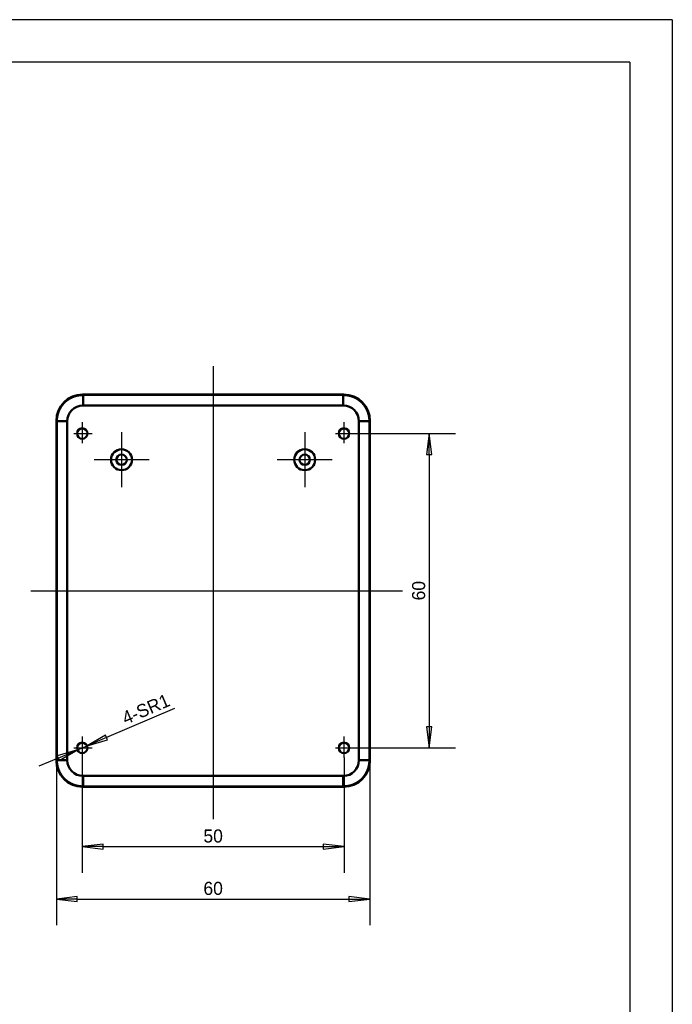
# Model space of a CAD drawing. Header units: millimetres. Extents: x 769 to 1254, y 326 to 1158.
# Tile 5 of 16: x 1125 to 1250, y 478 to 666. Entities that reach past the tile are written whole.
import ezdxf

# ---------------------------------------------------------------- set-up
doc = ezdxf.new("R2010")
doc.units = ezdxf.units.MM
doc.layers.add('1轮廓实线层', color=7, linetype='Continuous')
doc.layers.add('2细线层', color=4, linetype='Continuous')
doc.layers.add('中心标记 (ISO)', color=1, linetype='Continuous', lineweight=25, true_color=0xff0000)
doc.layers.add('中心线 (ISO)', color=1, linetype='Continuous', lineweight=25, true_color=0xff0000)
doc.layers.add('可见 (ISO)', color=7, linetype='Continuous', lineweight=50)
doc.layers.add('尺寸 (ISO)', color=7, linetype='Continuous', lineweight=25)
doc.styles.add('注释文本 (ISO)', font='txt')
doc.dimstyles.new('默认 (GB)', dxfattribs={"dimtxt": 2.5, "dimasz": 4, "dimexe": 5, "dimexo": 0, "dimgap": 0.75, "dimtad": 1, "dimtoh": 1, "dimrnd": 1e-08, "dimdsep": 46, "dimtxsty": '注释文本 (ISO)', "dimblk": 'Filled-1', "dimcen": 0.09, "dimdle": 10, "dimclrd": 256, "dimclre": 256, "dimclrt": 256, "dimaunit": 1, "dimadec": 3, "dimazin": 2, "dimtfac": 1, "dimtmove": 0, "dimatfit": 3, "dimldrblk": 'Filled-1', "dimfxl": 1, "dimtolj": 1, "dimlwd": -1, "dimlwe": -1, "dimarcsym": 0})

# ---------------------------------------------------------------- blocks, each defined once
blk = doc.blocks.new('Filled-1')
at = {"color": 0}
for p, q in [((0, 0), (-1, 0.125)), ((-1, 0.125), (-1, -0.125)), ((-1, 0), (0, 0)), ((-1, -0.125), (0, 0))]:
    blk.add_line(p, q, dxfattribs=at)
at = {"color": 0, "flags": 128}
blk.add_lwpolyline([(-1, -0.125), (0, 0), (-1, 0.125), (-1, -0.125)], dxfattribs=at)
at = {"color": 0}
blk.add_solid([(-1, -0.125), (0, 0), (-1, 0.125), (-1, -0.125)], dxfattribs=at)
blk = doc.blocks.new('*D40')
at = {"layer": 'Defpoints', "color": 0}
for p in [(1137.41, 525.38), (1187.41, 525.38), (1187.41, 508.34)]:
    blk.add_point(p, dxfattribs=at)
at = {"layer": '尺寸 (ISO)'}
for p, q in [((1137.41, 525.38), (1137.41, 503.34)), ((1187.41, 525.38), (1187.41, 503.34)), ((1141.41, 508.34), (1183.41, 508.34))]:
    blk.add_line(p, q, dxfattribs=at)
at = {"layer": '尺寸 (ISO)', "xscale": 4, "yscale": 4, "zscale": 4, "rotation": 180}
blk.add_blockref('Filled-1', (1137.41, 508.34), dxfattribs=at)
at = {"layer": '尺寸 (ISO)', "xscale": 4, "yscale": 4, "zscale": 4}
blk.add_blockref('Filled-1', (1187.41, 508.34), dxfattribs=at)
at = {"layer": '尺寸 (ISO)', "insert": (1162.41, 510.36), "char_height": 2.5, "attachment_point": 5, "style": '注释文本 (ISO)'}
blk.add_mtext('\\A1;50', dxfattribs=at)
blk = doc.blocks.new('*D41')
at = {"layer": 'Defpoints', "color": 0}
for p in [(1132.46, 524.75), (1192.35, 524.75), (1192.35, 498.34)]:
    blk.add_point(p, dxfattribs=at)
at = {"layer": '尺寸 (ISO)'}
for p, q in [((1132.46, 524.75), (1132.46, 493.34)), ((1192.35, 524.75), (1192.35, 493.34)), ((1136.46, 498.34), (1188.35, 498.34))]:
    blk.add_line(p, q, dxfattribs=at)
at = {"layer": '尺寸 (ISO)', "xscale": 4, "yscale": 4, "zscale": 4, "rotation": 180}
blk.add_blockref('Filled-1', (1132.46, 498.34), dxfattribs=at)
at = {"layer": '尺寸 (ISO)', "xscale": 4, "yscale": 4, "zscale": 4}
blk.add_blockref('Filled-1', (1192.35, 498.34), dxfattribs=at)
at = {"layer": '尺寸 (ISO)', "insert": (1162.41, 500.36), "char_height": 2.5, "attachment_point": 5, "style": '注释文本 (ISO)'}
blk.add_mtext('\\A1;60', dxfattribs=at)
blk = doc.blocks.new('*D42')
at = {"layer": 'Defpoints', "color": 0}
for p in [(1189.3, 587.2), (1189.3, 527.2), (1203.69, 527.2)]:
    blk.add_point(p, dxfattribs=at)
at = {"layer": '尺寸 (ISO)'}
for p, q in [((1189.3, 587.2), (1208.69, 587.2)), ((1203.69, 583.2), (1203.69, 531.2)), ((1189.3, 527.2), (1208.69, 527.2))]:
    blk.add_line(p, q, dxfattribs=at)
at = {"layer": '尺寸 (ISO)', "xscale": 4, "yscale": 4, "zscale": 4}
for p, rotation in [((1203.69, 587.2), 90), ((1203.69, 527.2), 270)]:
    blk.add_blockref('Filled-1', p, dxfattribs=dict(at, rotation=rotation))
at = {"layer": '尺寸 (ISO)', "insert": (1201.68, 557.2), "char_height": 2.5, "attachment_point": 5, "rotation": 90, "style": '注释文本 (ISO)'}
blk.add_mtext('\\A1;60', dxfattribs=at)
blk = doc.blocks.new('*D43')
at = {"layer": 'Defpoints', "color": 0}
for p in [(1136.49, 526.81), (1138.33, 527.59)]:
    blk.add_point(p, dxfattribs=at)
at = {"layer": '尺寸 (ISO)'}
for p, q in [((1155.01, 534.72), (1142.01, 529.16)), ((1136.49, 526.81), (1138.33, 527.59)), ((1132.81, 525.24), (1129.13, 523.67))]:
    blk.add_line(p, q, dxfattribs=at)
at = {"layer": '尺寸 (ISO)', "xscale": 4, "yscale": 4, "zscale": 4}
for p, rotation in [((1138.33, 527.59), 203.1220918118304), ((1136.49, 526.81), 23.12209181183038)]:
    blk.add_blockref('Filled-1', p, dxfattribs=dict(at, rotation=rotation))
at = {"layer": '尺寸 (ISO)', "insert": (1149.56, 534.58), "char_height": 2.5, "attachment_point": 5, "rotation": 23.1221, "style": '注释文本 (ISO)'}
blk.add_mtext('\\A1;4-SR1', dxfattribs=at)

msp = doc.modelspace()

# ---------------------------------------------------------------- linework, layer by layer
at = {"layer": '1轮廓实线层'}
for q in [(809.5, 658.1), (1242.04, 334.1)]:
    msp.add_line((1242.04, 658.1), q, dxfattribs=at)
at = {"layer": '2细线层'}
for q in [(769, 666.2), (1250.14, 326)]:
    msp.add_line((1250.14, 666.2), q, dxfattribs=at)
at = {"layer": '中心标记 (ISO)', "linetype": 'Continuous'}
for p, q in [((1137.4069, 589.3942), (1137.4069, 585.3839)), ((1187.4069, 589.3942), (1187.4069, 585.3839)), ((1135.7696, 587.1994), (1139.2975, 587.1994)), ((1144.9069, 587.4494), (1144.9069, 576.9494)), ((1179.9069, 587.4494), (1179.9069, 576.9494)), ((1185.7696, 587.1994), (1189.2975, 587.1994)), ((1150.1569, 582.1994), (1139.6569, 582.1994)), ((1185.1569, 582.1994), (1174.6569, 582.1994)), ((1137.4069, 529.3942), (1137.4069, 525.3839)), ((1187.4069, 529.3942), (1187.4069, 525.3839)), ((1135.7696, 527.1994), (1139.2975, 527.1994)), ((1185.7696, 527.1994), (1189.2975, 527.1994))]:
    msp.add_line(p, q, dxfattribs=at)
at = {"layer": '中心线 (ISO)', "linetype": 'Continuous'}
for p, q in [((1162.4069, 600.0602), (1162.4069, 513.5799)), ((1127.5672, 557.1994), (1198.5672, 557.1994))]:
    msp.add_line(p, q, dxfattribs=at)
at = {"layer": '可见 (ISO)'}
for p, q in [((1137.4585, 594.647), (1187.3553, 594.647)), ((1137.4585, 594.647), (1137.5464, 594.5591)), ((1137.5464, 594.5591), (1187.2674, 594.5591)), ((1137.5464, 592.5594), (1137.5464, 594.5591)), ((1187.2674, 594.5591), (1187.3553, 594.647)), ((1187.2674, 592.5594), (1187.2674, 594.5591)), ((1187.2674, 592.5594), (1137.5464, 592.5594)), ((1132.4593, 524.751), (1132.4593, 589.6478)), ((1132.5471, 589.5599), (1132.4593, 589.6478)), ((1132.5471, 524.8389), (1132.5471, 589.5599)), ((1132.5471, 589.5599), (1134.5468, 589.5599)), ((1134.5468, 589.5599), (1134.5468, 524.8389)), ((1190.2669, 524.8389), (1190.2669, 589.5599)), ((1190.2669, 589.5599), (1192.2666, 589.5599)), ((1192.3545, 589.6478), (1192.2666, 589.5599)), ((1192.2666, 589.5599), (1192.2666, 524.8389)), ((1192.3545, 589.6478), (1192.3545, 524.751)), ((1132.4593, 524.751), (1132.5471, 524.8389)), ((1132.5471, 524.8389), (1134.5468, 524.8389)), ((1190.2669, 524.8389), (1192.2666, 524.8389)), ((1192.2666, 524.8389), (1192.3545, 524.751)), ((1137.5464, 521.8393), (1187.2674, 521.8393)), ((1137.5464, 519.8396), (1137.5464, 521.8393)), ((1187.2674, 519.8396), (1187.2674, 521.8393)), ((1137.5464, 519.8396), (1137.4585, 519.7517)), ((1187.3553, 519.7517), (1137.4585, 519.7517)), ((1187.2674, 519.8396), (1137.5464, 519.8396)), ((1187.3553, 519.7517), (1187.2674, 519.8396))]:
    msp.add_line(p, q, dxfattribs=at)
for centre in [(1137.4069, 587.1994), (1187.4069, 587.1994), (1137.4069, 527.1994), (1187.4069, 527.1994)]:
    msp.add_circle(centre, 1, dxfattribs=at)
for centre, radius, start, end in [((1144.9069, 582.1994), 2, 90, 270), ((1144.9069, 582.1994), 1, 90, 270), ((1144.9069, 582.1994), 2, 270, 90), ((1144.9069, 582.1994), 1, 270, 90), ((1179.9069, 582.1994), 2, 90, 270), ((1179.9069, 582.1994), 1, 90, 270), ((1179.9069, 582.1994), 2, 270, 90), ((1179.9069, 582.1994), 1, 270, 90)]:
    msp.add_arc(centre, radius, start, end, dxfattribs=at)
for centre, major_axis in [((1137.46, 589.6462), (-3.5366, 3.5366)), ((1187.3538, 589.6462), (3.5366, 3.5366)), ((1137.5473, 589.559), (-2.122, 2.122)), ((1187.2665, 589.559), (2.122, 2.122)), ((1137.46, 524.7525), (-3.5366, -3.5366)), ((1137.5473, 524.8398), (-2.122, -2.122)), ((1187.2665, 524.8398), (2.122, -2.122)), ((1187.3538, 524.7525), (3.5366, -3.5366))]:
    msp.add_ellipse(centre, major_axis=major_axis, ratio=0.99969546, start_param=5.49793944, end_param=7.06843118, dxfattribs=at)
for points in [[(1132.5471, 589.5599), (1132.5472, 589.5719), (1132.5472, 589.5961), (1132.5476, 589.6323), (1132.5483, 589.6684), (1132.5492, 589.7046), (1132.5504, 589.7408), (1132.5518, 589.7769), (1132.5535, 589.8131), (1132.5555, 589.8492), (1132.5577, 589.8853), (1132.5602, 589.9214), (1132.563, 589.9575), (1132.566, 589.9936), (1132.5693, 590.0296), (1132.5728, 590.0656), (1132.5766, 590.1016), (1132.5807, 590.1376), (1132.585, 590.1735), (1132.5895, 590.2094), (1132.5944, 590.2453), (1132.5995, 590.2811), (1132.6048, 590.3169), (1132.6104, 590.3526), (1132.6163, 590.3883), (1132.6224, 590.424), (1132.6288, 590.4596), (1132.6355, 590.4952), (1132.6424, 590.5307), (1132.6495, 590.5662), (1132.657, 590.6016), (1132.6646, 590.637), (1132.6726, 590.6723), (1132.6807, 590.7075), (1132.6892, 590.7427), (1132.6979, 590.7779), (1132.7068, 590.8129), (1132.716, 590.8479), (1132.7255, 590.8828), (1132.7352, 590.9177), (1132.7451, 590.9525), (1132.7553, 590.9872), (1132.7658, 591.0219), (1132.7765, 591.0564), (1132.7875, 591.0909), (1132.7987, 591.1253), (1132.8101, 591.1596), (1132.8218, 591.1939), (1132.8338, 591.228), (1132.846, 591.2621), (1132.8585, 591.2961), (1132.8711, 591.33), (1132.8841, 591.3638), (1132.8973, 591.3975), (1132.9107, 591.4311), (1132.9244, 591.4646), (1132.9383, 591.498), (1132.9524, 591.5313), (1132.9668, 591.5645), (1132.9814, 591.5976), (1132.9963, 591.6306), (1133.0114, 591.6635), (1133.0268, 591.6962), (1133.0424, 591.7289), (1133.0582, 591.7614), (1133.0742, 591.7939), (1133.0905, 591.8262), (1133.1071, 591.8584), (1133.1238, 591.8904), (1133.1408, 591.9224), (1133.158, 591.9542), (1133.1755, 591.9859), (1133.1931, 592.0175), (1133.211, 592.0489), (1133.2292, 592.0803), (1133.2475, 592.1114), (1133.2661, 592.1425), (1133.2849, 592.1734), (1133.304, 592.2042), (1133.3232, 592.2348), (1133.3427, 592.2653), (1133.3624, 592.2957), (1133.3823, 592.3259), (1133.4024, 592.356), (1133.4228, 592.3859), (1133.4433, 592.4157), (1133.4641, 592.4453), (1133.4851, 592.4748), (1133.5063, 592.5041), (1133.5277, 592.5333), (1133.5494, 592.5623), (1133.5712, 592.5911), (1133.5933, 592.6198), (1133.6155, 592.6483), (1133.638, 592.6767), (1133.6606, 592.7049), (1133.6835, 592.733), (1133.7066, 592.7609), (1133.7299, 592.7886), (1133.7533, 592.8161), (1133.777, 592.8435), (1133.8009, 592.8707), (1133.8249, 592.8977), (1133.8492, 592.9246), (1133.8736, 592.9512), (1133.8983, 592.9777), (1133.9231, 593.004), (1133.9481, 593.0302), (1133.9734, 593.0561), (1133.9988, 593.0819), (1134.0244, 593.1075), (1134.0501, 593.1329), (1134.0761, 593.1581), (1134.1022, 593.1831), (1134.1285, 593.208), (1134.155, 593.2326), (1134.1817, 593.2571), (1134.2086, 593.2813), (1134.2356, 593.3054), (1134.2628, 593.3293), (1134.2902, 593.3529), (1134.3177, 593.3764), (1134.3454, 593.3997), (1134.3733, 593.4228), (1134.4013, 593.4456), (1134.4295, 593.4683), (1134.4579, 593.4907), (1134.4864, 593.513), (1134.5151, 593.535), (1134.544, 593.5569), (1134.573, 593.5785), (1134.6022, 593.5999), (1134.6315, 593.6211), (1134.661, 593.6421), (1134.6906, 593.6629), (1134.7204, 593.6835), (1134.7503, 593.7038), (1134.7804, 593.724), (1134.8106, 593.7439), (1134.8409, 593.7636), (1134.8714, 593.783), (1134.9021, 593.8023), (1134.9328, 593.8213), (1134.9638, 593.8401), (1134.9948, 593.8587), (1135.026, 593.8771), (1135.0573, 593.8952), (1135.0888, 593.9131), (1135.1203, 593.9308), (1135.152, 593.9482), (1135.1839, 593.9655), (1135.2158, 593.9825), (1135.2479, 593.9992), (1135.2801, 594.0157), (1135.3124, 594.032), (1135.3448, 594.0481), (1135.3774, 594.0639), (1135.41, 594.0795), (1135.4428, 594.0948), (1135.4757, 594.1099), (1135.5087, 594.1248), (1135.5418, 594.1394), (1135.575, 594.1538), (1135.6083, 594.168), (1135.6417, 594.1819), (1135.6752, 594.1956), (1135.7088, 594.209), (1135.7425, 594.2222), (1135.7763, 594.2351), (1135.8102, 594.2478), (1135.8442, 594.2603), (1135.8782, 594.2725), (1135.9124, 594.2844), (1135.9466, 594.2961), (1135.9809, 594.3076), (1136.0153, 594.3188), (1136.0498, 594.3297), (1136.0844, 594.3405), (1136.119, 594.3509), (1136.1538, 594.3611), (1136.1886, 594.3711), (1136.2234, 594.3808), (1136.2583, 594.3902), (1136.2933, 594.3994), (1136.3284, 594.4084), (1136.3635, 594.4171), (1136.3987, 594.4255), (1136.434, 594.4337), (1136.4693, 594.4416), (1136.5046, 594.4493), (1136.5401, 594.4567), (1136.5755, 594.4639), (1136.6111, 594.4708), (1136.6466, 594.4774), (1136.6822, 594.4838), (1136.7179, 594.4899), (1136.7536, 594.4958), (1136.7894, 594.5014), (1136.8252, 594.5068), (1136.861, 594.5119), (1136.8968, 594.5167), (1136.9327, 594.5213), (1136.9687, 594.5256), (1137.0046, 594.5297), (1137.0406, 594.5335), (1137.0766, 594.537), (1137.1127, 594.5403), (1137.1487, 594.5433), (1137.1848, 594.546), (1137.2209, 594.5485), (1137.257, 594.5507), (1137.2932, 594.5527), (1137.3293, 594.5544), (1137.3655, 594.5559), (1137.4016, 594.557), (1137.4378, 594.558), (1137.474, 594.5586), (1137.5102, 594.559), (1137.5343, 594.5591), (1137.5464, 594.5591)], [(1187.2674, 594.5591), (1187.2795, 594.5591), (1187.3036, 594.559), (1187.3398, 594.5586), (1187.376, 594.558), (1187.4121, 594.557), (1187.4483, 594.5559), (1187.4845, 594.5544), (1187.5206, 594.5527), (1187.5567, 594.5507), (1187.5929, 594.5485), (1187.629, 594.546), (1187.665, 594.5433), (1187.7011, 594.5403), (1187.7371, 594.537), (1187.7732, 594.5335), (1187.8091, 594.5297), (1187.8451, 594.5256), (1187.881, 594.5213), (1187.9169, 594.5167), (1187.9528, 594.5119), (1187.9886, 594.5068), (1188.0244, 594.5014), (1188.0602, 594.4958), (1188.0959, 594.4899), (1188.1315, 594.4838), (1188.1672, 594.4774), (1188.2027, 594.4708), (1188.2382, 594.4639), (1188.2737, 594.4567), (1188.3091, 594.4493), (1188.3445, 594.4416), (1188.3798, 594.4337), (1188.4151, 594.4255), (1188.4503, 594.4171), (1188.4854, 594.4084), (1188.5204, 594.3994), (1188.5554, 594.3902), (1188.5904, 594.3808), (1188.6252, 594.3711), (1188.66, 594.3611), (1188.6947, 594.3509), (1188.7294, 594.3405), (1188.7639, 594.3297), (1188.7984, 594.3188), (1188.8328, 594.3076), (1188.8672, 594.2961), (1188.9014, 594.2844), (1188.9356, 594.2725), (1188.9696, 594.2603), (1189.0036, 594.2478), (1189.0375, 594.2351), (1189.0713, 594.2222), (1189.105, 594.209), (1189.1386, 594.1956), (1189.1721, 594.1819), (1189.2055, 594.168), (1189.2388, 594.1538), (1189.272, 594.1394), (1189.3051, 594.1248), (1189.3381, 594.1099), (1189.371, 594.0948), (1189.4038, 594.0795), (1189.4364, 594.0639), (1189.469, 594.0481), (1189.5014, 594.032), (1189.5337, 594.0157), (1189.5659, 593.9992), (1189.598, 593.9825), (1189.6299, 593.9655), (1189.6617, 593.9482), (1189.6934, 593.9308), (1189.725, 593.9131), (1189.7565, 593.8952), (1189.7878, 593.8771), (1189.819, 593.8587), (1189.85, 593.8401), (1189.8809, 593.8213), (1189.9117, 593.8023), (1189.9424, 593.783), (1189.9729, 593.7636), (1190.0032, 593.7439), (1190.0334, 593.724), (1190.0635, 593.7038), (1190.0934, 593.6835), (1190.1232, 593.6629), (1190.1528, 593.6421), (1190.1823, 593.6211), (1190.2116, 593.5999), (1190.2408, 593.5785), (1190.2698, 593.5569), (1190.2986, 593.535), (1190.3273, 593.513), (1190.3559, 593.4907), (1190.3842, 593.4683), (1190.4125, 593.4456), (1190.4405, 593.4228), (1190.4684, 593.3997), (1190.4961, 593.3764), (1190.5236, 593.3529), (1190.551, 593.3293), (1190.5782, 593.3054), (1190.6052, 593.2813), (1190.6321, 593.2571), (1190.6588, 593.2326), (1190.6853, 593.208), (1190.7116, 593.1831), (1190.7377, 593.1581), (1190.7637, 593.1329), (1190.7894, 593.1075), (1190.815, 593.0819), (1190.8404, 593.0561), (1190.8656, 593.0302), (1190.8907, 593.004), (1190.9155, 592.9777), (1190.9401, 592.9512), (1190.9646, 592.9246), (1190.9889, 592.8977), (1191.0129, 592.8707), (1191.0368, 592.8435), (1191.0605, 592.8161), (1191.0839, 592.7886), (1191.1072, 592.7609), (1191.1303, 592.733), (1191.1531, 592.7049), (1191.1758, 592.6767), (1191.1983, 592.6483), (1191.2205, 592.6198), (1191.2426, 592.5911), (1191.2644, 592.5623), (1191.286, 592.5333), (1191.3075, 592.5041), (1191.3287, 592.4748), (1191.3497, 592.4453), (1191.3704, 592.4157), (1191.391, 592.3859), (1191.4114, 592.356), (1191.4315, 592.3259), (1191.4514, 592.2957), (1191.4711, 592.2653), (1191.4906, 592.2348), (1191.5098, 592.2042), (1191.5289, 592.1734), (1191.5477, 592.1425), (1191.5662, 592.1114), (1191.5846, 592.0803), (1191.6027, 592.0489), (1191.6206, 592.0175), (1191.6383, 591.9859), (1191.6558, 591.9542), (1191.673, 591.9224), (1191.69, 591.8904), (1191.7067, 591.8584), (1191.7233, 591.8262), (1191.7395, 591.7939), (1191.7556, 591.7614), (1191.7714, 591.7289), (1191.787, 591.6962), (1191.8024, 591.6635), (1191.8175, 591.6306), (1191.8323, 591.5976), (1191.847, 591.5645), (1191.8614, 591.5313), (1191.8755, 591.498), (1191.8894, 591.4646), (1191.9031, 591.4311), (1191.9165, 591.3975), (1191.9297, 591.3638), (1191.9426, 591.33), (1191.9553, 591.2961), (1191.9678, 591.2621), (1191.98, 591.228), (1191.9919, 591.1939), (1192.0036, 591.1596), (1192.0151, 591.1253), (1192.0263, 591.0909), (1192.0373, 591.0564), (1192.048, 591.0219), (1192.0584, 590.9872), (1192.0687, 590.9525), (1192.0786, 590.9177), (1192.0883, 590.8828), (1192.0978, 590.8479), (1192.107, 590.8129), (1192.1159, 590.7779), (1192.1246, 590.7427), (1192.133, 590.7075), (1192.1412, 590.6723), (1192.1492, 590.637), (1192.1568, 590.6016), (1192.1642, 590.5662), (1192.1714, 590.5307), (1192.1783, 590.4952), (1192.185, 590.4596), (1192.1913, 590.424), (1192.1975, 590.3883), (1192.2033, 590.3526), (1192.209, 590.3169), (1192.2143, 590.2811), (1192.2194, 590.2453), (1192.2242, 590.2094), (1192.2288, 590.1735), (1192.2331, 590.1376), (1192.2372, 590.1016), (1192.241, 590.0656), (1192.2445, 590.0296), (1192.2478, 589.9936), (1192.2508, 589.9575), (1192.2536, 589.9214), (1192.256, 589.8853), (1192.2583, 589.8492), (1192.2602, 589.8131), (1192.2619, 589.7769), (1192.2634, 589.7408), (1192.2646, 589.7046), (1192.2655, 589.6684), (1192.2662, 589.6323), (1192.2666, 589.5961), (1192.2666, 589.5719), (1192.2666, 589.5599)], [(1137.5464, 519.8396), (1137.5343, 519.8396), (1137.5102, 519.8397), (1137.474, 519.8401), (1137.4378, 519.8408), (1137.4016, 519.8417), (1137.3655, 519.8429), (1137.3293, 519.8443), (1137.2932, 519.846), (1137.257, 519.848), (1137.2209, 519.8502), (1137.1848, 519.8527), (1137.1487, 519.8555), (1137.1127, 519.8585), (1137.0766, 519.8617), (1137.0406, 519.8653), (1137.0046, 519.8691), (1136.9687, 519.8731), (1136.9327, 519.8774), (1136.8968, 519.882), (1136.861, 519.8869), (1136.8252, 519.892), (1136.7894, 519.8973), (1136.7536, 519.9029), (1136.7179, 519.9088), (1136.6822, 519.9149), (1136.6466, 519.9213), (1136.6111, 519.928), (1136.5755, 519.9349), (1136.5401, 519.942), (1136.5046, 519.9494), (1136.4693, 519.9571), (1136.434, 519.965), (1136.3987, 519.9732), (1136.3635, 519.9817), (1136.3284, 519.9903), (1136.2933, 519.9993), (1136.2583, 520.0085), (1136.2234, 520.0179), (1136.1886, 520.0277), (1136.1538, 520.0376), (1136.119, 520.0478), (1136.0844, 520.0583), (1136.0498, 520.069), (1136.0153, 520.0799), (1135.9809, 520.0912), (1135.9466, 520.1026), (1135.9124, 520.1143), (1135.8782, 520.1263), (1135.8442, 520.1385), (1135.8102, 520.1509), (1135.7763, 520.1636), (1135.7425, 520.1766), (1135.7088, 520.1897), (1135.6752, 520.2032), (1135.6417, 520.2168), (1135.6083, 520.2307), (1135.575, 520.2449), (1135.5418, 520.2593), (1135.5087, 520.2739), (1135.4757, 520.2888), (1135.4428, 520.3039), (1135.41, 520.3193), (1135.3774, 520.3348), (1135.3448, 520.3507), (1135.3124, 520.3667), (1135.2801, 520.383), (1135.2479, 520.3995), (1135.2158, 520.4163), (1135.1839, 520.4333), (1135.152, 520.4505), (1135.1203, 520.4679), (1135.0888, 520.4856), (1135.0573, 520.5035), (1135.026, 520.5217), (1134.9948, 520.54), (1134.9638, 520.5586), (1134.9328, 520.5774), (1134.9021, 520.5964), (1134.8714, 520.6157), (1134.8409, 520.6352), (1134.8106, 520.6549), (1134.7804, 520.6748), (1134.7503, 520.6949), (1134.7204, 520.7153), (1134.6906, 520.7358), (1134.661, 520.7566), (1134.6315, 520.7776), (1134.6022, 520.7988), (1134.573, 520.8202), (1134.544, 520.8419), (1134.5151, 520.8637), (1134.4864, 520.8857), (1134.4579, 520.908), (1134.4295, 520.9305), (1134.4013, 520.9531), (1134.3733, 520.976), (1134.3454, 520.9991), (1134.3177, 521.0223), (1134.2902, 521.0458), (1134.2628, 521.0695), (1134.2356, 521.0933), (1134.2086, 521.1174), (1134.1817, 521.1417), (1134.155, 521.1661), (1134.1285, 521.1908), (1134.1022, 521.2156), (1134.0761, 521.2406), (1134.0501, 521.2658), (1134.0244, 521.2912), (1133.9988, 521.3168), (1133.9734, 521.3426), (1133.9481, 521.3686), (1133.9231, 521.3947), (1133.8983, 521.421), (1133.8736, 521.4475), (1133.8492, 521.4742), (1133.8249, 521.501), (1133.8009, 521.5281), (1133.777, 521.5553), (1133.7533, 521.5826), (1133.7299, 521.6102), (1133.7066, 521.6379), (1133.6835, 521.6658), (1133.6606, 521.6938), (1133.638, 521.722), (1133.6155, 521.7504), (1133.5933, 521.7789), (1133.5712, 521.8076), (1133.5494, 521.8365), (1133.5277, 521.8655), (1133.5063, 521.8946), (1133.4851, 521.924), (1133.4641, 521.9534), (1133.4433, 521.9831), (1133.4228, 522.0128), (1133.4024, 522.0428), (1133.3823, 522.0728), (1133.3624, 522.103), (1133.3427, 522.1334), (1133.3232, 522.1639), (1133.304, 522.1945), (1133.2849, 522.2253), (1133.2661, 522.2562), (1133.2475, 522.2873), (1133.2292, 522.3185), (1133.211, 522.3498), (1133.1931, 522.3812), (1133.1755, 522.4128), (1133.158, 522.4445), (1133.1408, 522.4763), (1133.1238, 522.5083), (1133.1071, 522.5404), (1133.0905, 522.5726), (1133.0742, 522.6049), (1133.0582, 522.6373), (1133.0424, 522.6698), (1133.0268, 522.7025), (1133.0114, 522.7353), (1132.9963, 522.7682), (1132.9814, 522.8011), (1132.9668, 522.8342), (1132.9524, 522.8674), (1132.9383, 522.9008), (1132.9244, 522.9342), (1132.9107, 522.9677), (1132.8973, 523.0013), (1132.8841, 523.035), (1132.8711, 523.0688), (1132.8585, 523.1027), (1132.846, 523.1366), (1132.8338, 523.1707), (1132.8218, 523.2049), (1132.8101, 523.2391), (1132.7987, 523.2734), (1132.7875, 523.3078), (1132.7765, 523.3423), (1132.7658, 523.3769), (1132.7553, 523.4115), (1132.7451, 523.4462), (1132.7352, 523.481), (1132.7255, 523.5159), (1132.716, 523.5508), (1132.7068, 523.5858), (1132.6979, 523.6209), (1132.6892, 523.656), (1132.6807, 523.6912), (1132.6726, 523.7264), (1132.6646, 523.7618), (1132.657, 523.7971), (1132.6495, 523.8325), (1132.6424, 523.868), (1132.6355, 523.9035), (1132.6288, 523.9391), (1132.6224, 523.9747), (1132.6163, 524.0104), (1132.6104, 524.0461), (1132.6048, 524.0818), (1132.5995, 524.1176), (1132.5944, 524.1535), (1132.5895, 524.1893), (1132.585, 524.2252), (1132.5807, 524.2612), (1132.5766, 524.2971), (1132.5728, 524.3331), (1132.5693, 524.3691), (1132.566, 524.4052), (1132.563, 524.4412), (1132.5602, 524.4773), (1132.5577, 524.5134), (1132.5555, 524.5495), (1132.5535, 524.5857), (1132.5518, 524.6218), (1132.5504, 524.658), (1132.5492, 524.6941), (1132.5483, 524.7303), (1132.5476, 524.7665), (1132.5472, 524.8027), (1132.5472, 524.8268), (1132.5471, 524.8389)], [(1192.2666, 524.8389), (1192.2666, 524.8268), (1192.2666, 524.8027), (1192.2662, 524.7665), (1192.2655, 524.7303), (1192.2646, 524.6941), (1192.2634, 524.658), (1192.2619, 524.6218), (1192.2602, 524.5857), (1192.2583, 524.5495), (1192.256, 524.5134), (1192.2536, 524.4773), (1192.2508, 524.4412), (1192.2478, 524.4052), (1192.2445, 524.3691), (1192.241, 524.3331), (1192.2372, 524.2971), (1192.2331, 524.2612), (1192.2288, 524.2252), (1192.2242, 524.1893), (1192.2194, 524.1535), (1192.2143, 524.1176), (1192.209, 524.0818), (1192.2033, 524.0461), (1192.1975, 524.0104), (1192.1913, 523.9747), (1192.185, 523.9391), (1192.1783, 523.9035), (1192.1714, 523.868), (1192.1642, 523.8325), (1192.1568, 523.7971), (1192.1492, 523.7618), (1192.1412, 523.7264), (1192.133, 523.6912), (1192.1246, 523.656), (1192.1159, 523.6209), (1192.107, 523.5858), (1192.0978, 523.5508), (1192.0883, 523.5159), (1192.0786, 523.481), (1192.0687, 523.4462), (1192.0584, 523.4115), (1192.048, 523.3769), (1192.0373, 523.3423), (1192.0263, 523.3078), (1192.0151, 523.2734), (1192.0036, 523.2391), (1191.9919, 523.2049), (1191.98, 523.1707), (1191.9678, 523.1366), (1191.9553, 523.1027), (1191.9426, 523.0688), (1191.9297, 523.035), (1191.9165, 523.0013), (1191.9031, 522.9677), (1191.8894, 522.9342), (1191.8755, 522.9008), (1191.8614, 522.8674), (1191.847, 522.8342), (1191.8323, 522.8011), (1191.8175, 522.7682), (1191.8024, 522.7353), (1191.787, 522.7025), (1191.7714, 522.6698), (1191.7556, 522.6373), (1191.7395, 522.6049), (1191.7233, 522.5726), (1191.7067, 522.5404), (1191.69, 522.5083), (1191.673, 522.4763), (1191.6558, 522.4445), (1191.6383, 522.4128), (1191.6206, 522.3812), (1191.6027, 522.3498), (1191.5846, 522.3185), (1191.5662, 522.2873), (1191.5477, 522.2562), (1191.5289, 522.2253), (1191.5098, 522.1945), (1191.4906, 522.1639), (1191.4711, 522.1334), (1191.4514, 522.103), (1191.4315, 522.0728), (1191.4114, 522.0428), (1191.391, 522.0128), (1191.3704, 521.9831), (1191.3497, 521.9534), (1191.3287, 521.924), (1191.3075, 521.8946), (1191.286, 521.8655), (1191.2644, 521.8365), (1191.2426, 521.8076), (1191.2205, 521.7789), (1191.1983, 521.7504), (1191.1758, 521.722), (1191.1531, 521.6938), (1191.1303, 521.6658), (1191.1072, 521.6379), (1191.0839, 521.6102), (1191.0605, 521.5826), (1191.0368, 521.5553), (1191.0129, 521.5281), (1190.9889, 521.501), (1190.9646, 521.4742), (1190.9401, 521.4475), (1190.9155, 521.421), (1190.8907, 521.3947), (1190.8656, 521.3686), (1190.8404, 521.3426), (1190.815, 521.3168), (1190.7894, 521.2912), (1190.7637, 521.2658), (1190.7377, 521.2406), (1190.7116, 521.2156), (1190.6853, 521.1908), (1190.6588, 521.1661), (1190.6321, 521.1417), (1190.6052, 521.1174), (1190.5782, 521.0933), (1190.551, 521.0695), (1190.5236, 521.0458), (1190.4961, 521.0223), (1190.4684, 520.9991), (1190.4405, 520.976), (1190.4125, 520.9531), (1190.3842, 520.9305), (1190.3559, 520.908), (1190.3273, 520.8857), (1190.2986, 520.8637), (1190.2698, 520.8419), (1190.2408, 520.8202), (1190.2116, 520.7988), (1190.1823, 520.7776), (1190.1528, 520.7566), (1190.1232, 520.7358), (1190.0934, 520.7153), (1190.0635, 520.6949), (1190.0334, 520.6748), (1190.0032, 520.6549), (1189.9729, 520.6352), (1189.9424, 520.6157), (1189.9117, 520.5964), (1189.8809, 520.5774), (1189.85, 520.5586), (1189.819, 520.54), (1189.7878, 520.5217), (1189.7565, 520.5035), (1189.725, 520.4856), (1189.6934, 520.4679), (1189.6617, 520.4505), (1189.6299, 520.4333), (1189.598, 520.4163), (1189.5659, 520.3995), (1189.5337, 520.383), (1189.5014, 520.3667), (1189.469, 520.3507), (1189.4364, 520.3348), (1189.4038, 520.3193), (1189.371, 520.3039), (1189.3381, 520.2888), (1189.3051, 520.2739), (1189.272, 520.2593), (1189.2388, 520.2449), (1189.2055, 520.2307), (1189.1721, 520.2168), (1189.1386, 520.2032), (1189.105, 520.1897), (1189.0713, 520.1766), (1189.0375, 520.1636), (1189.0036, 520.1509), (1188.9696, 520.1385), (1188.9356, 520.1263), (1188.9014, 520.1143), (1188.8672, 520.1026), (1188.8328, 520.0912), (1188.7984, 520.0799), (1188.7639, 520.069), (1188.7294, 520.0583), (1188.6947, 520.0478), (1188.66, 520.0376), (1188.6252, 520.0277), (1188.5904, 520.0179), (1188.5554, 520.0085), (1188.5204, 519.9993), (1188.4854, 519.9903), (1188.4503, 519.9817), (1188.4151, 519.9732), (1188.3798, 519.965), (1188.3445, 519.9571), (1188.3091, 519.9494), (1188.2737, 519.942), (1188.2382, 519.9349), (1188.2027, 519.928), (1188.1672, 519.9213), (1188.1315, 519.9149), (1188.0959, 519.9088), (1188.0602, 519.9029), (1188.0244, 519.8973), (1187.9886, 519.892), (1187.9528, 519.8869), (1187.9169, 519.882), (1187.881, 519.8774), (1187.8451, 519.8731), (1187.8091, 519.8691), (1187.7732, 519.8653), (1187.7371, 519.8617), (1187.7011, 519.8585), (1187.665, 519.8555), (1187.629, 519.8527), (1187.5929, 519.8502), (1187.5567, 519.848), (1187.5206, 519.846), (1187.4845, 519.8443), (1187.4483, 519.8429), (1187.4121, 519.8417), (1187.376, 519.8408), (1187.3398, 519.8401), (1187.3036, 519.8397), (1187.2795, 519.8396), (1187.2674, 519.8396)]]:
    msp.add_open_spline(points, degree=3, knots=[0, 0, 0, 0, 0.00460846, 0.00921692, 0.01382537, 0.01843382, 0.02304226, 0.0276507, 0.03225913, 0.03686756, 0.04147599, 0.04608441, 0.05069282, 0.05530124, 0.05990965, 0.06451805, 0.06912645, 0.07373485, 0.07834324, 0.08295163, 0.08756001, 0.09216839, 0.09677677, 0.10138514, 0.10599351, 0.11060188, 0.11521024, 0.1198186, 0.12442695, 0.12903531, 0.13364365, 0.138252, 0.14286034, 0.14746868, 0.15207701, 0.15668534, 0.16129367, 0.165902, 0.17051032, 0.17511864, 0.17972695, 0.18433527, 0.18894358, 0.19355188, 0.19816019, 0.20276849, 0.20737679, 0.21198508, 0.21659338, 0.22120167, 0.22580996, 0.23041824, 0.23502652, 0.2396348, 0.24424308, 0.24885136, 0.25345963, 0.2580679, 0.26267617, 0.26728444, 0.2718927, 0.27650096, 0.28110922, 0.28571748, 0.29032574, 0.29493399, 0.29954225, 0.3041505, 0.30875874, 0.31336699, 0.31797524, 0.32258348, 0.32719172, 0.33179996, 0.3364082, 0.34101644, 0.34562467, 0.35023291, 0.35484114, 0.35944937, 0.3640576, 0.36866583, 0.37327406, 0.37788228, 0.38249051, 0.38709873, 0.39170696, 0.39631518, 0.4009234, 0.40553162, 0.41013984, 0.41474806, 0.41935627, 0.42396449, 0.42857271, 0.43318092, 0.43778914, 0.44239735, 0.44700557, 0.45161378, 0.45622199, 0.4608302, 0.46543842, 0.47004663, 0.47465484, 0.47926305, 0.48387126, 0.48847947, 0.49308768, 0.49769589, 0.50230411, 0.50691232, 0.51152053, 0.51612874, 0.52073695, 0.52534516, 0.52995337, 0.53456158, 0.5391698, 0.54377801, 0.54838622, 0.55299443, 0.55760265, 0.56221086, 0.56681908, 0.57142729, 0.57603551, 0.58064373, 0.58525194, 0.58986016, 0.59446838, 0.5990766, 0.60368482, 0.60829304, 0.61290127, 0.61750949, 0.62211772, 0.62672594, 0.63133417, 0.6359424, 0.64055063, 0.64515886, 0.64976709, 0.65437533, 0.65898356, 0.6635918, 0.66820004, 0.67280828, 0.67741652, 0.68202476, 0.68663301, 0.69124126, 0.6958495, 0.70045775, 0.70506601, 0.70967426, 0.71428252, 0.71889078, 0.72349904, 0.7281073, 0.73271556, 0.73732383, 0.7419321, 0.74654037, 0.75114864, 0.75575692, 0.7603652, 0.76497348, 0.76958176, 0.77419004, 0.77879833, 0.78340662, 0.78801492, 0.79262321, 0.79723151, 0.80183981, 0.80644812, 0.81105642, 0.81566473, 0.82027305, 0.82488136, 0.82948968, 0.834098, 0.83870633, 0.84331466, 0.84792299, 0.85253132, 0.85713966, 0.861748, 0.86635635, 0.87096469, 0.87557305, 0.8801814, 0.88478976, 0.88939812, 0.89400649, 0.89861486, 0.90322323, 0.90783161, 0.91243999, 0.91704837, 0.92165676, 0.92626515, 0.93087355, 0.93548195, 0.94009035, 0.94469876, 0.94930718, 0.95391559, 0.95852401, 0.96313244, 0.96774087, 0.9723493, 0.97695774, 0.98156618, 0.98617463, 0.99078308, 0.99539154, 1, 1, 1, 1], dxfattribs=at)

# ---------------------------------------------------------------- dimensions: what is measured, and where the dimension line sits
at = {"layer": '尺寸 (ISO)'}
dim = msp.add_linear_dim(base=(1203.6912, 527.1994), p1=(1189.2975, 587.1994), p2=(1189.2975, 527.1994), angle=90, dimstyle='默认 (GB)', override={"dimtoh": 0, "dimblk": 'Filled-1', "dimtofl": 0, "dimatfit": 1}, dxfattribs=at)
dim.commit()
dim.dimension.update_dxf_attribs({"geometry": '*D42', "text_midpoint": (1203.6912, 557.1994), "dimtype": 160})
dim = msp.add_diameter_dim_2p(p1=(1136.4872, 526.8067), p2=(1138.3266, 527.5921), text='4-SR1', dimstyle='默认 (GB)', override={"dimtoh": 0, "dimblk": 'Filled-1', "dimatfit": 1}, dxfattribs=at)
dim.commit()
dim.dimension.update_dxf_attribs({"geometry": '*D43', "text_midpoint": (1141.6456, 529.0092), "dimtype": 163})
dim = msp.add_linear_dim(base=(1192.3545, 498.3432), p1=(1132.4593, 524.751), p2=(1192.3545, 524.751), text='60', dimstyle='默认 (GB)', override={"dimgap": 0.75, "dimtad": 1, "dimjust": 0, "dimtoh": 0, "dimdec": 2, "dimlfac": 1, "dimpost": '<>', "dimblk": 'Filled-1', "dimse1": 0, "dimse2": 0, "dimsd1": 0, "dimsd2": 0, "dimtofl": 0, "dimatfit": 1}, dxfattribs=at)
dim.commit()
dim.dimension.update_dxf_attribs({"geometry": '*D41', "text_midpoint": (1162.4069, 500.3575)})
dim = msp.add_linear_dim(base=(1187.4069, 508.3432), p1=(1137.4069, 525.3839), p2=(1187.4069, 525.3839), dimstyle='默认 (GB)', override={"dimtoh": 0, "dimblk": 'Filled-1', "dimtofl": 0, "dimatfit": 1}, dxfattribs=at)
dim.commit()
dim.dimension.update_dxf_attribs({"geometry": '*D40', "text_midpoint": (1162.4069, 510.3575)})

doc.saveas('drawing.dxf')
